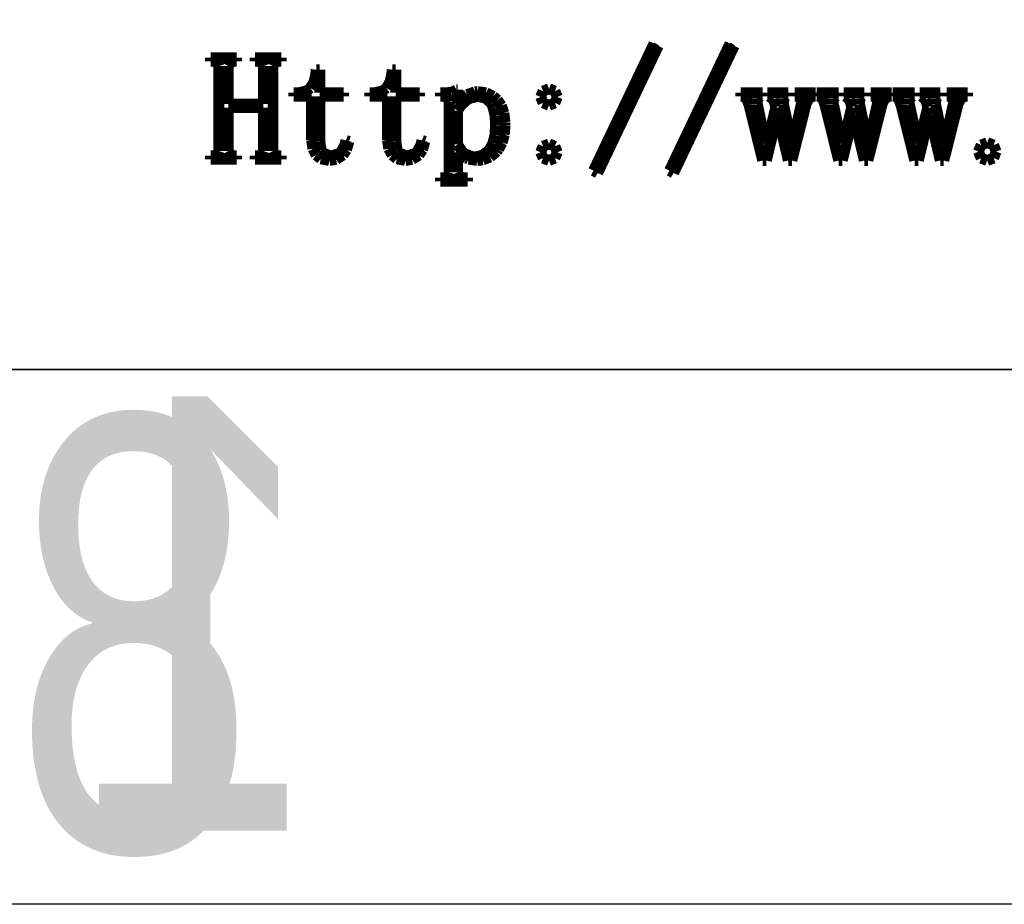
# Model space of a CAD drawing. Extents: x -19 to 391, y -43 to 244.
# Tile 24 of 34: x 360 to 369, y -43 to -35. Entities that reach past the tile are written whole.
import ezdxf

# ---------------------------------------------------------------- set-up
doc = ezdxf.new("R2010")
doc.units = 0
doc.layers.add('BOARD_GEOMETRY_DIMENSION', color=2, linetype='CONTINUOUS')
doc.layers.add('BOARD_GEOMETRY_SILKSCREEN_B', color=1, linetype='CONTINUOUS')

msp = doc.modelspace()

# ---------------------------------------------------------------- linework, layer by layer
at = {"layer": 'BOARD_GEOMETRY_DIMENSION'}
msp.add_lwpolyline([(-19.05, -43.18), (-19.05, 243.819934), (390.949942, 243.819934), (390.949942, -43.18)], close=True, dxfattribs=at)
at = {"layer": 'BOARD_GEOMETRY_DIMENSION', "const_width": 0.1016}
for points in [[(365.544354, -35.129724), (364.978442, -36.318444)], [(366.255554, -35.129724), (365.689134, -36.318444)], [(365.017558, -36.340288), (365.584232, -35.151568)], [(365.727742, -36.340288), (366.294162, -35.151568)], [(361.397296, -35.26282), (361.640882, -35.26282)], [(361.397296, -35.296094), (361.397296, -35.26282)], [(361.41914, -35.296094), (361.397296, -35.296094)], [(361.463844, -35.307778), (361.41914, -35.296094)], [(361.474258, -35.341052), (361.463844, -35.307778)], [(361.580684, -35.307778), (361.56392, -35.341052)], [(361.619038, -35.296094), (361.580684, -35.307778)], [(361.640882, -35.296094), (361.619038, -35.296094)], [(361.640882, -35.26282), (361.640882, -35.296094)], [(361.813856, -35.26282), (362.058458, -35.26282)], [(361.813856, -35.296094), (361.813856, -35.26282)], [(361.8357, -35.296094), (361.813856, -35.296094)], [(361.88015, -35.307778), (361.8357, -35.296094)], [(361.891834, -35.341052), (361.88015, -35.307778)], [(361.99699, -35.307778), (361.98048, -35.341052)], [(362.035344, -35.296094), (361.99699, -35.307778)], [(362.058458, -35.296094), (362.035344, -35.296094)], [(362.058458, -35.26282), (362.058458, -35.296094)], [(361.474258, -36.13531), (361.474258, -35.341052)], [(361.56392, -35.341052), (361.56392, -35.69589)], [(361.891834, -35.69589), (361.891834, -35.341052)], [(361.98048, -35.341052), (361.98048, -36.13531)], [(362.380022, -35.418014), (362.385356, -35.374326)], [(362.385356, -35.374326), (362.41863, -35.374326)], [(362.41863, -35.374326), (362.41863, -35.590734)], [(363.090968, -35.418014), (363.096302, -35.374326)], [(363.096302, -35.374326), (363.129576, -35.374326)], [(363.129576, -35.374326), (363.129576, -35.590734)], [(362.329984, -35.54603), (362.364528, -35.487864)], [(362.364528, -35.487864), (362.380022, -35.418014)], [(363.041184, -35.54603), (363.075474, -35.487864)], [(363.075474, -35.487864), (363.090968, -35.418014)], [(362.175044, -35.590734), (362.218732, -35.590734)], [(362.175044, -35.624008), (362.175044, -35.590734)], [(362.218732, -35.590734), (362.293662, -35.573208)], [(362.293662, -35.573208), (362.329984, -35.54603)], [(362.41863, -35.590734), (362.641388, -35.590734)], [(362.641388, -35.590734), (362.641388, -35.624008)], [(362.884974, -35.590734), (362.929678, -35.590734)], [(362.884974, -35.624008), (362.884974, -35.590734)], [(362.929678, -35.590734), (363.004354, -35.573208)], [(363.004354, -35.573208), (363.041184, -35.54603)], [(363.129576, -35.590734), (363.351318, -35.590734)], [(363.351318, -35.590734), (363.351318, -35.624008)], [(363.545882, -35.590734), (363.59592, -35.590734)], [(363.545882, -35.624008), (363.545882, -35.590734)], [(363.59592, -35.590734), (363.651038, -35.585654)], [(363.651038, -35.585654), (363.695742, -35.562794)], [(363.695742, -35.562794), (363.707172, -35.562794)], [(363.707172, -35.562794), (363.707172, -35.69081)], [(363.795818, -35.607498), (363.868716, -35.58159)], [(363.868716, -35.58159), (363.89564, -35.579304)], [(363.89564, -35.579304), (363.973872, -35.590734)], [(363.973872, -35.590734), (364.04042, -35.622992)], [(364.48365, -35.629342), (364.506764, -35.574224)], [(364.506764, -35.574224), (364.561882, -35.55238)], [(364.561882, -35.55238), (364.617, -35.574224)], [(364.617, -35.574224), (364.63986, -35.629342)], [(366.35563, -35.590734), (366.560354, -35.590734)], [(366.35563, -35.624008), (366.35563, -35.590734)], [(366.560354, -35.590734), (366.560354, -35.624008)], [(366.605058, -35.590734), (366.80013, -35.590734)], [(366.605058, -35.624008), (366.605058, -35.590734)], [(366.80013, -35.590734), (366.80013, -35.624008)], [(366.860328, -35.590734), (367.055146, -35.590734)], [(366.860328, -35.624008), (366.860328, -35.590734)], [(367.055146, -35.590734), (367.055146, -35.624008)], [(367.066576, -35.590734), (367.271554, -35.590734)], [(367.066576, -35.624008), (367.066576, -35.590734)], [(367.271554, -35.590734), (367.271554, -35.624008)], [(367.316258, -35.590734), (367.511076, -35.590734)], [(367.316258, -35.624008), (367.316258, -35.590734)], [(367.511076, -35.590734), (367.511076, -35.624008)], [(367.571274, -35.590734), (367.766092, -35.590734)], [(367.571274, -35.624008), (367.571274, -35.590734)], [(367.766092, -35.590734), (367.766092, -35.624008)], [(367.777522, -35.590734), (367.9825, -35.590734)], [(367.777522, -35.624008), (367.777522, -35.590734)], [(367.9825, -35.590734), (367.9825, -35.624008)], [(368.027458, -35.590734), (368.220752, -35.590734)], [(368.027458, -35.624008), (368.027458, -35.590734)], [(368.220752, -35.590734), (368.220752, -35.624008)], [(368.282474, -35.590734), (368.477038, -35.590734)], [(368.282474, -35.624008), (368.282474, -35.590734)], [(368.477038, -35.590734), (368.477038, -35.624008)], [(362.341668, -35.624008), (362.175044, -35.624008)], [(362.341668, -36.03117), (362.341668, -35.624008)], [(362.41863, -35.624008), (362.41863, -36.045648)], [(362.641388, -35.624008), (362.41863, -35.624008)], [(363.051344, -35.624008), (362.884974, -35.624008)], [(363.051344, -36.03117), (363.051344, -35.624008)], [(363.129576, -35.624008), (363.129576, -36.045648)], [(363.351318, -35.624008), (363.129576, -35.624008)], [(363.579156, -35.624008), (363.545882, -35.624008)], [(363.617764, -35.640772), (363.579156, -35.624008)], [(363.629194, -35.674046), (363.617764, -35.640772)], [(363.629194, -36.335208), (363.629194, -35.674046)], [(363.707172, -35.69081), (363.761528, -35.631374)], [(363.795818, -35.657282), (363.741716, -35.704272)], [(363.761528, -35.631374), (363.795818, -35.607498)], [(363.822742, -35.641788), (363.795818, -35.657282)], [(363.89564, -35.624008), (363.822742, -35.641788)], [(363.968538, -35.640772), (363.89564, -35.624008)], [(364.023656, -35.69081), (363.968538, -35.640772)], [(364.04042, -35.622992), (364.079028, -35.657282)], [(364.079028, -35.657282), (364.116366, -35.709606)], [(364.506764, -35.685476), (364.48365, -35.629342)], [(364.63986, -35.629342), (364.617, -35.685476)], [(366.377474, -35.624008), (366.35563, -35.624008)], [(366.410748, -35.646106), (366.377474, -35.624008)], [(366.433354, -35.70732), (366.410748, -35.646106)], [(366.538764, -35.624008), (366.51057, -35.646106)], [(366.51057, -35.646106), (366.51057, -35.69589)], [(366.560354, -35.624008), (366.538764, -35.624008)], [(366.622076, -35.624008), (366.605058, -35.624008)], [(366.660684, -35.652202), (366.622076, -35.624008)], [(366.683544, -35.724084), (366.660684, -35.652202)], [(366.783366, -35.624008), (366.755172, -35.646106)], [(366.755172, -35.646106), (366.755172, -35.69589)], [(366.80013, -35.624008), (366.783366, -35.624008)], [(366.838484, -36.068508), (366.92713, -35.668966)], [(366.888522, -35.624008), (366.860328, -35.624008)], [(366.921796, -35.635692), (366.888522, -35.624008)], [(366.92713, -35.668966), (366.921796, -35.635692)], [(366.993678, -35.640772), (366.9665, -35.69589)], [(367.033048, -35.624008), (366.993678, -35.640772)], [(367.055146, -35.624008), (367.033048, -35.624008)], [(367.08842, -35.624008), (367.066576, -35.624008)], [(367.121694, -35.646106), (367.08842, -35.624008)], [(367.143538, -35.70732), (367.121694, -35.646106)], [(367.249456, -35.624008), (367.22177, -35.646106)], [(367.22177, -35.646106), (367.22177, -35.69589)], [(367.271554, -35.624008), (367.249456, -35.624008)], [(367.333022, -35.624008), (367.316258, -35.624008)], [(367.37163, -35.652202), (367.333022, -35.624008)], [(367.393474, -35.724084), (367.37163, -35.652202)], [(367.493296, -35.624008), (367.466372, -35.646106)], [(367.466372, -35.646106), (367.466372, -35.69589)], [(367.511076, -35.624008), (367.493296, -35.624008)], [(367.549684, -36.068508), (367.638076, -35.668966)], [(367.599468, -35.624008), (367.571274, -35.624008)], [(367.632742, -35.635692), (367.599468, -35.624008)], [(367.638076, -35.668966), (367.632742, -35.635692)], [(367.704624, -35.640772), (367.677446, -35.69589)], [(367.744248, -35.624008), (367.704624, -35.640772)], [(367.766092, -35.624008), (367.744248, -35.624008)], [(367.799366, -35.624008), (367.777522, -35.624008)], [(367.83264, -35.646106), (367.799366, -35.624008)], [(367.854484, -35.70732), (367.83264, -35.646106)], [(367.960656, -35.624008), (367.932462, -35.646106)], [(367.932462, -35.646106), (367.932462, -35.69589)], [(367.9825, -35.624008), (367.960656, -35.624008)], [(368.043968, -35.624008), (368.027458, -35.624008)], [(368.082576, -35.652202), (368.043968, -35.624008)], [(368.10442, -35.724084), (368.082576, -35.652202)], [(368.204242, -35.624008), (368.177318, -35.646106)], [(368.177318, -35.646106), (368.177318, -35.69589)], [(368.220752, -35.624008), (368.204242, -35.624008)], [(368.260376, -36.068508), (368.349022, -35.668966)], [(368.31016, -35.624008), (368.282474, -35.624008)], [(368.343688, -35.635692), (368.31016, -35.624008)], [(368.349022, -35.668966), (368.343688, -35.635692)], [(368.41557, -35.640772), (368.387376, -35.69589)], [(368.454178, -35.624008), (368.41557, -35.640772)], [(368.477038, -35.624008), (368.454178, -35.624008)], [(361.56392, -35.69589), (361.891834, -35.69589)], [(361.56392, -35.729164), (361.56392, -36.13531)], [(361.891834, -35.729164), (361.56392, -35.729164)], [(361.891834, -36.13531), (361.891834, -35.729164)], [(363.741716, -35.704272), (363.707172, -35.757358)], [(363.707172, -35.757358), (363.707172, -36.073842)], [(364.04042, -35.73145), (364.023656, -35.69081)], [(364.057184, -35.805364), (364.04042, -35.73145)], [(364.116366, -35.709606), (364.140242, -35.779202)], [(364.561882, -35.70732), (364.506764, -35.685476)], [(364.617, -35.685476), (364.561882, -35.70732)], [(366.560354, -36.223702), (366.433354, -35.70732)], [(366.51057, -35.69589), (366.588548, -36.062412)], [(366.600232, -36.062412), (366.683544, -35.724084)], [(366.755172, -35.69589), (366.83315, -36.068508)], [(366.9665, -35.69589), (366.83315, -36.223702)], [(367.271554, -36.223702), (367.143538, -35.70732)], [(367.22177, -35.69589), (367.299748, -36.062412)], [(367.310162, -36.062412), (367.393474, -35.724084)], [(367.466372, -35.69589), (367.54435, -36.068508)], [(367.677446, -35.69589), (367.54435, -36.223702)], [(367.9825, -36.223702), (367.854484, -35.70732)], [(367.932462, -35.69589), (368.010694, -36.062412)], [(368.020854, -36.062412), (368.10442, -35.724084)], [(368.177318, -35.69589), (368.25428, -36.068508)], [(368.387376, -35.69589), (368.25428, -36.223702)], [(364.062264, -35.895788), (364.057184, -35.805364)], [(364.140242, -35.779202), (364.150656, -35.865562)], [(364.150656, -35.865562), (364.150656, -35.895788)], [(366.700054, -35.795966), (366.593882, -36.223702)], [(366.80013, -36.223702), (366.700054, -35.795966)], [(367.409984, -35.795966), (367.304828, -36.223702)], [(367.511076, -36.223702), (367.409984, -35.795966)], [(368.121184, -35.795966), (368.015774, -36.223702)], [(368.220752, -36.223702), (368.121184, -35.795966)], [(364.056168, -35.986466), (364.062264, -35.895788)], [(364.150656, -35.895788), (364.14456, -35.982148)], [(362.35386, -36.114482), (362.341668, -36.03117)], [(362.41863, -36.045648), (362.432092, -36.129976)], [(362.653834, -36.074858), (362.663232, -36.035234)], [(362.663232, -36.035234), (362.691172, -36.045648)], [(362.691172, -36.045648), (362.668058, -36.12388)], [(363.064044, -36.114482), (363.051344, -36.03117)], [(363.129576, -36.045648), (363.143038, -36.129976)], [(363.36478, -36.074858), (363.374178, -36.035234)], [(363.374178, -36.035234), (363.401356, -36.045648)], [(363.401356, -36.045648), (363.379258, -36.12388)], [(364.037372, -36.061396), (364.056168, -35.986466)], [(364.14456, -35.982148), (364.123732, -36.057078)], [(361.463844, -36.168584), (361.474258, -36.13531)], [(361.56392, -36.13531), (361.580684, -36.168584)], [(361.88015, -36.168584), (361.891834, -36.13531)], [(361.98048, -36.13531), (361.99699, -36.168584)], [(362.385356, -36.173664), (362.35386, -36.114482)], [(362.432092, -36.129976), (362.44657, -36.15182)], [(362.601764, -36.157154), (362.618528, -36.14039)], [(362.618528, -36.14039), (362.653834, -36.074858)], [(362.668058, -36.12388), (362.635038, -36.173664)], [(363.096302, -36.173664), (363.064044, -36.114482)], [(363.143038, -36.129976), (363.15777, -36.15182)], [(363.312456, -36.157154), (363.329474, -36.14039)], [(363.329474, -36.14039), (363.36478, -36.074858)], [(363.379258, -36.12388), (363.345984, -36.173664)], [(363.707172, -36.073842), (363.75213, -36.141406)], [(363.75213, -36.141406), (363.779054, -36.163504)], [(363.943646, -36.173664), (364.003844, -36.122864)], [(364.003844, -36.122864), (364.007146, -36.118546)], [(364.007146, -36.118546), (364.037372, -36.061396)], [(364.073694, -36.14039), (364.012226, -36.191444)], [(364.089442, -36.119562), (364.073694, -36.14039)], [(364.123732, -36.057078), (364.089442, -36.119562)], [(364.48365, -36.14674), (364.506764, -36.090606)], [(364.506764, -36.090606), (364.561882, -36.068508)], [(364.561882, -36.068508), (364.617, -36.090606)], [(364.617, -36.090606), (364.63986, -36.14674)], [(366.588548, -36.062412), (366.600232, -36.062412)], [(366.83315, -36.068508), (366.838484, -36.068508)], [(367.299748, -36.062412), (367.310162, -36.062412)], [(367.54435, -36.068508), (367.549684, -36.068508)], [(368.010694, -36.062412), (368.020854, -36.062412)], [(368.25428, -36.068508), (368.260376, -36.068508)], [(368.604038, -36.078922), (368.57686, -36.14039)], [(368.57686, -36.14039), (368.604038, -36.201858)], [(368.660172, -36.057078), (368.604038, -36.078922)], [(368.720624, -36.078922), (368.660172, -36.057078)], [(368.743484, -36.14039), (368.720624, -36.078922)], [(368.720624, -36.201858), (368.743484, -36.14039)], [(361.397296, -36.180014), (361.424474, -36.180014)], [(361.397296, -36.213288), (361.397296, -36.180014)], [(361.640882, -36.213288), (361.397296, -36.213288)], [(361.424474, -36.180014), (361.463844, -36.168584)], [(361.580684, -36.168584), (361.613958, -36.180014)], [(361.613958, -36.180014), (361.640882, -36.180014)], [(361.640882, -36.180014), (361.640882, -36.213288)], [(361.813856, -36.180014), (361.841796, -36.180014)], [(361.813856, -36.213288), (361.813856, -36.180014)], [(362.058458, -36.213288), (361.813856, -36.213288)], [(361.841796, -36.180014), (361.88015, -36.168584)], [(361.99699, -36.168584), (362.030264, -36.180014)], [(362.030264, -36.180014), (362.058458, -36.180014)], [(362.058458, -36.180014), (362.058458, -36.213288)], [(362.428028, -36.208208), (362.385356, -36.173664)], [(362.508038, -36.223702), (362.428028, -36.208208)], [(362.44657, -36.15182), (362.514388, -36.178998)], [(362.572554, -36.213288), (362.508038, -36.223702)], [(362.514388, -36.178998), (362.529882, -36.180014)], [(362.529882, -36.180014), (362.601764, -36.157154)], [(362.635038, -36.173664), (362.572554, -36.213288)], [(363.138974, -36.208208), (363.096302, -36.173664)], [(363.217968, -36.223702), (363.138974, -36.208208)], [(363.15777, -36.15182), (363.225334, -36.178998)], [(363.282484, -36.213288), (363.217968, -36.223702)], [(363.225334, -36.178998), (363.241082, -36.180014)], [(363.241082, -36.180014), (363.312456, -36.157154)], [(363.345984, -36.173664), (363.282484, -36.213288)], [(363.707172, -36.14674), (363.707172, -36.335208)], [(363.723936, -36.162234), (363.707172, -36.14674)], [(363.790484, -36.201858), (363.723936, -36.162234)], [(363.779054, -36.163504), (363.84992, -36.189412)], [(363.810296, -36.211256), (363.790484, -36.201858)], [(363.89056, -36.223702), (363.810296, -36.211256)], [(363.84992, -36.189412), (363.873796, -36.190428)], [(363.873796, -36.190428), (363.943646, -36.173664)], [(363.94263, -36.218368), (363.89056, -36.223702)], [(364.012226, -36.191444), (363.94263, -36.218368)], [(364.506764, -36.201858), (364.48365, -36.14674)], [(364.561882, -36.223702), (364.506764, -36.201858)], [(364.617, -36.201858), (364.561882, -36.223702)], [(364.63986, -36.14674), (364.617, -36.201858)], [(366.593882, -36.223702), (366.560354, -36.223702)], [(366.83315, -36.223702), (366.80013, -36.223702)], [(367.304828, -36.223702), (367.271554, -36.223702)], [(367.54435, -36.223702), (367.511076, -36.223702)], [(368.015774, -36.223702), (367.9825, -36.223702)], [(368.25428, -36.223702), (368.220752, -36.223702)], [(368.604038, -36.201858), (368.660172, -36.223702)], [(368.660172, -36.223702), (368.720624, -36.201858)], [(364.978442, -36.318444), (365.017558, -36.340288)], [(365.689134, -36.318444), (365.727742, -36.340288)], [(363.545882, -36.384992), (363.579156, -36.384992)], [(363.545882, -36.418266), (363.545882, -36.384992)], [(363.800898, -36.418266), (363.545882, -36.418266)], [(363.579156, -36.384992), (363.617764, -36.373562)], [(363.617764, -36.373562), (363.629194, -36.335208)], [(363.707172, -36.335208), (363.723936, -36.373562)], [(363.723936, -36.373562), (363.762544, -36.384992)], [(363.762544, -36.384992), (363.800898, -36.384992)], [(363.800898, -36.384992), (363.800898, -36.418266)]]:
    msp.add_lwpolyline(points, dxfattribs=at)
at = {"layer": 'BOARD_GEOMETRY_DIMENSION'}
for points in [[(365.584232, -35.151568), (365.544354, -35.129724)], [(366.294162, -35.151568), (366.255554, -35.129724)], [(-14.05001, -38.179756), (385.949952, -38.179756)]]:
    msp.add_lwpolyline(points, dxfattribs=at)
at = {"layer": 'BOARD_GEOMETRY_SILKSCREEN_B'}
msp.add_lwpolyline([(-19.05, -43.18), (-19.05, 243.819934), (390.949942, 243.819934), (390.949942, -43.18)], close=True, dxfattribs=at)
msp.add_lwpolyline([(385.949952, -38.179756), (-14.05001, -38.179756)], dxfattribs=at)

# ---------------------------------------------------------------- texts
at = {"layer": 'BOARD_GEOMETRY_DIMENSION', "width": 0.75}
msp.add_text('8', height=4.064, dxfattribs=at).set_placement((359.549954, -42.679874))
at = {"layer": 'BOARD_GEOMETRY_SILKSCREEN_B', "text_generation_flag": 2, "width": 0.75}
msp.add_text('1', height=4.064, dxfattribs=at).set_placement((362.420662, -42.492168))

doc.saveas('drawing.dxf')
